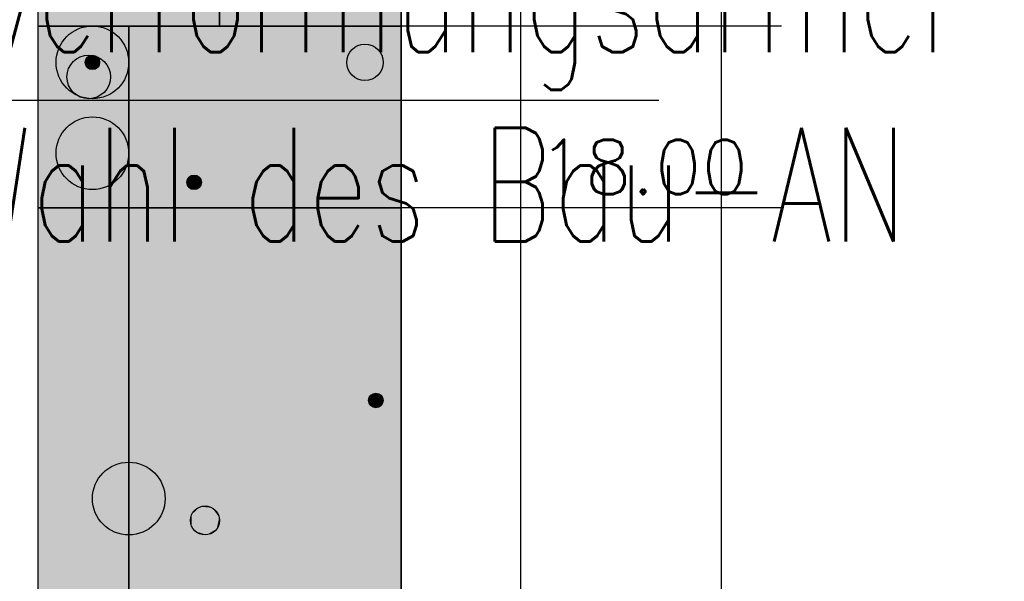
# Model space of a CAD drawing. Header units: metres. Extents: x 3458045 to 3462392, y 5482308 to 5484762.
# Tile 232 of 256: x 3460107.8 to 3460113.22, y 5483992.14 to 5483995.23. Entities that reach past the tile are written whole.
import ezdxf

# ---------------------------------------------------------------- set-up
doc = ezdxf.new("R2010")
doc.units = ezdxf.units.M
doc.header["$PDMODE"] = 3
doc.header["$PDSIZE"] = 0.1
doc.linetypes.add('AUSGEZOGEN', pattern=[2, 1, 1])
doc.linetypes.add('VERDECKT', pattern=[9.525, 6.35, -3.175])
doc.layers.get('0').update_dxf_attribs({"linetype": 'CONTINUOUS'})
doc.layers.get('DEFPOINTS').update_dxf_attribs({"linetype": 'CONTINUOUS'})
for name, color, linetype in [('BAUER_BK 2014', 1, 'CONTINUOUS'), ('SP_BAUGRUBE-TEXT', 210, 'AUSGEZOGEN'), ('SP_VERM', 1, 'CONTINUOUS')]:
    doc.layers.add(name, color=color, linetype=linetype)
doc.layers.add('SP_Höhenplan-Beschriftung-Linien', color=2, linetype='CONTINUOUS', lineweight=25)
doc.layers.add('SP_Höhenplan-Beschriftung-Linien-Bestandsgelände', color=7, linetype='CONTINUOUS', lineweight=25)
doc.styles.add('ROMANS', font='ROMANS')
doc.styles.add('SP_F', font='romans.shx', dxfattribs={"width": 0.7, "bigfont": 'sp_f.shx'})
doc.dimstyles.new('SOFI35$0', dxfattribs={"dimtxt": 3.5, "dimasz": 0.35, "dimexe": 0.9, "dimexo": 0.625, "dimgap": 0.945, "dimtad": 1, "dimdec": 3, "dimrnd": 0.001, "dimzin": 1, "dimdsep": 46, "dimtxsty": 'SP_F', "dimblk1": 'SOF_BEMSTR1', "dimblk2": 'SOF_BEMSTR2', "dimsah": 1, "dimcen": 3.5, "dimse1": 1, "dimse2": 1, "dimclrd": 1, "dimclre": 1, "dimclrt": 2, "dimaunit": 2, "dimazin": 0, "dimtfac": 1, "dimtdec": 3, "dimtmove": 0, "dimatfit": 3, "dimfxl": 1, "dimtolj": 1, "dimtzin": 0, "dimlwd": 0, "dimlwe": 0, "dimarcsym": 0})

# ---------------------------------------------------------------- blocks, each defined once
blk = doc.blocks.new('SOF_BEMSTR2')
at = {"color": 0, "linetype": 'ByBlock', "lineweight": -2}
for p, q in [((0, -20), (0, 8.5)), ((3.535, 3.535), (-3.535, -3.535)), ((-5, 0), (5, 0))]:
    blk.add_line(p, q, dxfattribs=at)
blk = doc.blocks.new('SOF_BEMSTR1')
at = {"color": 0, "linetype": 'ByBlock', "lineweight": -2}
for p, q in [((0, 20), (0, -8.5)), ((3.535, 3.535), (-3.535, -3.535)), ((-5, 0), (5, 0))]:
    blk.add_line(p, q, dxfattribs=at)
blk = doc.blocks.new('*D122')
at = {"layer": 'DEFPOINTS', "color": 0, "linetype": 'AUSGEZOGEN', "transparency": 16777216}
for p in [(3460100.5579, 5483994.6749), (3460110.5579, 5483994.6749), (3460110.5579, 5483988.2771)]:
    blk.add_point(p, dxfattribs=at)
at = {"layer": 'SP_VERM', "color": 1, "linetype": 'AUSGEZOGEN', "lineweight": 0, "transparency": 16777216}
blk.add_line((3460100.6454, 5483988.2771), (3460110.4704, 5483988.2771), dxfattribs=at)
at = {"layer": 'SP_VERM', "color": 1, "linetype": 'AUSGEZOGEN', "lineweight": 0, "transparency": 16777216, "xscale": 0.08750000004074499, "yscale": 0.08750000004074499, "zscale": 0.08750000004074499, "rotation": 180}
blk.add_blockref('SOF_BEMSTR2', (3460100.5579, 5483988.2771), dxfattribs=at)
at = {"layer": 'SP_VERM', "color": 1, "linetype": 'AUSGEZOGEN', "lineweight": 0, "transparency": 16777216, "xscale": 0.08750000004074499, "yscale": 0.08750000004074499, "zscale": 0.08750000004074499}
blk.add_blockref('SOF_BEMSTR1', (3460110.5579, 5483988.2771), dxfattribs=at)
at = {"layer": 'SP_VERM', "color": 2, "linetype": 'AUSGEZOGEN', "transparency": 16777216, "insert": (3460105.5579, 5483988.9509), "char_height": 0.875, "attachment_point": 5, "style": 'SP_F'}
blk.add_mtext('\\A1;\\A1;10.00{\\H.7x;\\S^ ;}', dxfattribs=at)
blk = doc.blocks.new('*D123')
at = {"layer": 'DEFPOINTS', "color": 0, "linetype": 'AUSGEZOGEN', "transparency": 16777216}
for p in [(3460110.5579, 5483994.6749), (3460120.5579, 5483994.6749), (3460120.5579, 5483988.2771)]:
    blk.add_point(p, dxfattribs=at)
at = {"layer": 'SP_VERM', "color": 1, "linetype": 'AUSGEZOGEN', "lineweight": 0, "transparency": 16777216}
blk.add_line((3460110.6454, 5483988.2771), (3460120.4704, 5483988.2771), dxfattribs=at)
at = {"layer": 'SP_VERM', "color": 1, "linetype": 'AUSGEZOGEN', "lineweight": 0, "transparency": 16777216, "xscale": 0.08750000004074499, "yscale": 0.08750000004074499, "zscale": 0.08750000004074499, "rotation": 180}
blk.add_blockref('SOF_BEMSTR2', (3460110.5579, 5483988.2771), dxfattribs=at)
at = {"layer": 'SP_VERM', "color": 1, "linetype": 'AUSGEZOGEN', "lineweight": 0, "transparency": 16777216, "xscale": 0.08750000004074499, "yscale": 0.08750000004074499, "zscale": 0.08750000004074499}
blk.add_blockref('SOF_BEMSTR1', (3460120.5579, 5483988.2771), dxfattribs=at)
at = {"layer": 'SP_VERM', "color": 2, "linetype": 'AUSGEZOGEN', "transparency": 16777216, "insert": (3460115.5579, 5483988.9509), "char_height": 0.875, "attachment_point": 5, "style": 'SP_F'}
blk.add_mtext('\\A1;\\A1;10.00{\\H.7x;\\S^ ;}', dxfattribs=at)

msp = doc.modelspace()

# ---------------------------------------------------------------- linework, layer by layer
at = {"layer": 'BAUER_BK 2014', "color": 7, "linetype": 'Continuous'}
for points in [[(3460107.9022, 5484012.1971), (3460107.9022, 5483984.1971)], [(3460109.9022, 5484012.1971), (3460109.9022, 5483984.1971)], [(3460109.9022, 5483995.1971), (3460109.9022, 5483998.9971), (3460107.9022, 5483998.9971), (3460107.9022, 5483995.1971), (3460109.9022, 5483995.1971)], [(3460109.9022, 5483994.1971), (3460109.9022, 5483995.1971), (3460107.9022, 5483995.1971), (3460107.9022, 5483994.1971), (3460109.9022, 5483994.1971)], [(3460107.9022, 5483995.1971), (3460109.9022, 5483995.1971)], [(3460111.9941, 5483995.1971), (3460110.9022, 5483995.1971), (3460110.3022, 5483995.1971), (3460109.9022, 5483995.1971)], [(3460109.9022, 5483991.5971), (3460109.9022, 5483994.1971), (3460107.9022, 5483994.1971), (3460107.9022, 5483991.5971), (3460109.9022, 5483991.5971)], [(3460107.9022, 5483994.1971), (3460109.9022, 5483994.1971)], [(3460111.9941, 5483994.1971), (3460110.9022, 5483994.1971), (3460110.3022, 5483994.1971), (3460109.9022, 5483994.1971)]]:
    msp.add_lwpolyline(points, dxfattribs=at)
at = {"layer": 'BAUER_BK 2014', "color": 30, "linetype": 'Continuous'}
for points in [[(3460108.9022, 5483995.1971), (3460108.9022, 5483998.9971), (3460107.9022, 5483998.9971), (3460107.9022, 5483995.1971), (3460108.9022, 5483995.1971)], [(3460108.4022, 5483994.1971), (3460108.4022, 5483995.1971), (3460107.9022, 5483995.1971), (3460107.9022, 5483994.1971), (3460108.4022, 5483994.1971)], [(3460109.9022, 5483991.5971), (3460109.9022, 5483994.1971), (3460108.4022, 5483994.1971), (3460108.4022, 5483991.5971), (3460109.9022, 5483991.5971)]]:
    msp.add_lwpolyline(points, dxfattribs=at)
at = {"layer": 'BAUER_BK 2014', "color": 50, "linetype": 'Continuous'}
for points in [[(3460109.9022, 5483995.1971), (3460109.9022, 5483998.9971), (3460108.9022, 5483998.9971), (3460108.9022, 5483995.1971), (3460109.9022, 5483995.1971)], [(3460109.9022, 5483994.1971), (3460109.9022, 5483995.1971), (3460108.4022, 5483995.1971), (3460108.4022, 5483994.1971), (3460109.9022, 5483994.1971)], [(3460108.4022, 5483991.5971), (3460108.4022, 5483994.1971), (3460107.9022, 5483994.1971), (3460107.9022, 5483991.5971), (3460108.4022, 5483991.5971)]]:
    msp.add_lwpolyline(points, dxfattribs=at)
at = {"layer": 'BAUER_BK 2014', "color": 7, "linetype": 'Continuous'}
for centre, radius in [((3460108.2022, 5483994.9971), 0.2), ((3460109.7022, 5483994.9971), 0.1), ((3460108.1822, 5483994.9171), 0.12), ((3460108.2022, 5483994.9971), 0.04), ((3460108.2022, 5483994.4971), 0.2), ((3460108.7622, 5483994.3371), 0.04), ((3460109.7622, 5483993.1371), 0.04), ((3460108.4022, 5483992.5971), 0.2), ((3460108.8222, 5483992.4771), 0.08)]:
    msp.add_circle(centre, radius, dxfattribs=at)
at = {"layer": 'BAUER_BK 2014', "color": 30, "linetype": 'Continuous'}
for points in [[(3460108.9022, 5483995.1971), (3460108.9022, 5483998.9971), (3460107.9022, 5483995.1971), (3460107.9022, 5483998.9971)], [(3460108.4022, 5483994.1971), (3460108.4022, 5483995.1971), (3460107.9022, 5483994.1971), (3460107.9022, 5483995.1971)], [(3460109.9022, 5483991.5971), (3460109.9022, 5483994.1971), (3460108.4022, 5483991.5971), (3460108.4022, 5483994.1971)]]:
    msp.add_solid(points, dxfattribs=at)
at = {"layer": 'BAUER_BK 2014', "color": 50, "linetype": 'Continuous'}
for points in [[(3460109.9022, 5483995.1971), (3460109.9022, 5483998.9971), (3460108.9022, 5483995.1971), (3460108.9022, 5483998.9971)], [(3460109.9022, 5483994.1971), (3460109.9022, 5483995.1971), (3460108.4022, 5483994.1971), (3460108.4022, 5483995.1971)], [(3460108.4022, 5483991.5971), (3460108.4022, 5483994.1971), (3460107.9022, 5483991.5971), (3460107.9022, 5483994.1971)]]:
    msp.add_solid(points, dxfattribs=at)
at = {"layer": 'BAUER_BK 2014', "color": 7, "linetype": 'Continuous'}
for points in [[(3460108.0722, 5483994.9659), (3460108.1022, 5483995.0063), (3460108.1442, 5483995.0313)], [(3460108.0722, 5483994.9659), (3460108.1442, 5483995.0313), (3460108.2422, 5483995.0211)], [(3460108.1022, 5483995.0063), (3460108.1222, 5483995.0211), (3460108.1442, 5483995.0313)], [(3460108.1442, 5483995.0313), (3460108.1702, 5483995.0365), (3460108.1942, 5483995.0365)], [(3460108.1442, 5483995.0313), (3460108.1942, 5483995.0365), (3460108.2422, 5483995.0211)], [(3460108.1662, 5483995.0133), (3460108.1742, 5483995.0269), (3460108.1902, 5483995.0351)], [(3460108.1662, 5483995.0133), (3460108.1902, 5483995.0351), (3460108.2222, 5483995.0317)], [(3460108.1742, 5483994.9673), (3460108.1662, 5483995.0133), (3460108.2222, 5483995.0317)], [(3460108.1662, 5483995.0133), (3460108.1702, 5483995.0207), (3460108.1742, 5483995.0269)], [(3460108.1742, 5483995.0269), (3460108.1822, 5483995.0317), (3460108.1902, 5483995.0351)], [(3460108.2222, 5483995.0317), (3460108.2342, 5483994.9735), (3460108.1742, 5483994.9673)], [(3460108.1902, 5483995.0351), (3460108.1982, 5483995.0369), (3460108.2062, 5483995.0369)], [(3460108.1902, 5483995.0351), (3460108.2062, 5483995.0369), (3460108.2222, 5483995.0317)], [(3460108.1942, 5483995.0365), (3460108.2182, 5483995.0313), (3460108.2422, 5483995.0211)], [(3460108.2062, 5483995.0369), (3460108.2142, 5483995.0351), (3460108.2222, 5483995.0317)], [(3460108.2222, 5483995.0317), (3460108.2282, 5483995.0269), (3460108.2342, 5483995.0207)], [(3460108.2222, 5483995.0317), (3460108.2342, 5483995.0207), (3460108.2402, 5483995.0055)], [(3460108.2222, 5483995.0317), (3460108.2402, 5483995.0055), (3460108.2342, 5483994.9735)], [(3460108.1022, 5483994.8279), (3460108.0722, 5483994.9659), (3460108.2422, 5483995.0211)], [(3460108.0722, 5483994.9659), (3460108.0842, 5483994.9877), (3460108.1022, 5483995.0063)], [(3460108.2422, 5483995.0211), (3460108.2782, 5483994.8465), (3460108.1022, 5483994.8279)], [(3460108.1622, 5483994.9971), (3460108.1622, 5483995.0055), (3460108.1662, 5483995.0133)], [(3460108.1662, 5483994.9809), (3460108.1622, 5483994.9971), (3460108.1662, 5483995.0133)], [(3460108.1742, 5483994.9673), (3460108.1662, 5483994.9809), (3460108.1662, 5483995.0133)], [(3460108.1742, 5483994.9673), (3460108.1702, 5483994.9735), (3460108.1662, 5483994.9809)], [(3460108.2342, 5483994.9735), (3460108.2062, 5483994.9573), (3460108.1742, 5483994.9673)], [(3460108.2342, 5483994.9735), (3460108.2222, 5483994.9625), (3460108.2062, 5483994.9573)], [(3460108.2342, 5483994.9735), (3460108.2282, 5483994.9673), (3460108.2222, 5483994.9625)], [(3460108.2342, 5483995.0207), (3460108.2382, 5483995.0133), (3460108.2402, 5483995.0055)], [(3460108.2402, 5483995.0055), (3460108.2402, 5483994.9887), (3460108.2342, 5483994.9735)], [(3460108.2402, 5483994.9887), (3460108.2382, 5483994.9809), (3460108.2342, 5483994.9735)], [(3460108.2402, 5483995.0055), (3460108.2422, 5483994.9971), (3460108.2402, 5483994.9887)], [(3460108.2422, 5483995.0211), (3460108.2622, 5483995.0063), (3460108.2782, 5483994.9877)], [(3460108.2422, 5483995.0211), (3460108.2782, 5483994.9877), (3460108.3002, 5483994.9421)], [(3460108.2422, 5483995.0211), (3460108.3002, 5483994.9421), (3460108.2782, 5483994.8465)], [(3460108.2782, 5483994.9877), (3460108.2922, 5483994.9659), (3460108.3002, 5483994.9421)], [(3460108.0622, 5483994.9171), (3460108.0642, 5483994.9421), (3460108.0722, 5483994.9659)], [(3460108.0722, 5483994.8683), (3460108.0622, 5483994.9171), (3460108.0722, 5483994.9659)], [(3460108.1022, 5483994.8279), (3460108.0722, 5483994.8683), (3460108.0722, 5483994.9659)], [(3460108.1902, 5483994.9591), (3460108.1822, 5483994.9625), (3460108.1742, 5483994.9673)], [(3460108.2062, 5483994.9573), (3460108.1902, 5483994.9591), (3460108.1742, 5483994.9673)], [(3460108.2062, 5483994.9573), (3460108.1982, 5483994.9573), (3460108.1902, 5483994.9591)], [(3460108.2222, 5483994.9625), (3460108.2142, 5483994.9591), (3460108.2062, 5483994.9573)], [(3460108.3002, 5483994.9421), (3460108.3002, 5483994.8921), (3460108.2782, 5483994.8465)], [(3460108.3002, 5483994.9421), (3460108.3022, 5483994.9171), (3460108.3002, 5483994.8921)], [(3460108.1022, 5483994.8279), (3460108.0842, 5483994.8465), (3460108.0722, 5483994.8683)], [(3460108.3002, 5483994.8921), (3460108.2922, 5483994.8683), (3460108.2782, 5483994.8465)], [(3460108.2782, 5483994.8465), (3460108.1942, 5483994.7977), (3460108.1022, 5483994.8279)], [(3460108.1442, 5483994.8029), (3460108.1222, 5483994.8131), (3460108.1022, 5483994.8279)], [(3460108.1942, 5483994.7977), (3460108.1442, 5483994.8029), (3460108.1022, 5483994.8279)], [(3460108.2782, 5483994.8465), (3460108.2422, 5483994.8131), (3460108.1942, 5483994.7977)], [(3460108.2422, 5483994.8131), (3460108.2182, 5483994.8029), (3460108.1942, 5483994.7977)], [(3460108.2782, 5483994.8465), (3460108.2622, 5483994.8279), (3460108.2422, 5483994.8131)], [(3460108.1942, 5483994.7977), (3460108.1702, 5483994.7977), (3460108.1442, 5483994.8029)], [(3460108.7262, 5483994.3533), (3460108.7342, 5483994.3669), (3460108.7502, 5483994.3751)], [(3460108.7262, 5483994.3533), (3460108.7502, 5483994.3751), (3460108.7822, 5483994.3717)], [(3460108.7342, 5483994.3669), (3460108.7422, 5483994.3717), (3460108.7502, 5483994.3751)], [(3460108.7502, 5483994.3751), (3460108.7582, 5483994.3769), (3460108.7662, 5483994.3769)], [(3460108.7502, 5483994.3751), (3460108.7662, 5483994.3769), (3460108.7822, 5483994.3717)], [(3460108.7662, 5483994.3769), (3460108.7742, 5483994.3751), (3460108.7822, 5483994.3717)], [(3460108.7222, 5483994.3371), (3460108.7222, 5483994.3455), (3460108.7262, 5483994.3533)], [(3460108.7262, 5483994.3209), (3460108.7222, 5483994.3371), (3460108.7262, 5483994.3533)], [(3460108.7342, 5483994.3073), (3460108.7262, 5483994.3533), (3460108.7822, 5483994.3717)], [(3460108.7262, 5483994.3533), (3460108.7302, 5483994.3607), (3460108.7342, 5483994.3669)], [(3460108.7342, 5483994.3073), (3460108.7262, 5483994.3209), (3460108.7262, 5483994.3533)], [(3460108.7342, 5483994.3073), (3460108.7302, 5483994.3135), (3460108.7262, 5483994.3209)], [(3460108.7822, 5483994.3717), (3460108.7942, 5483994.3135), (3460108.7342, 5483994.3073)], [(3460108.7822, 5483994.3717), (3460108.7882, 5483994.3669), (3460108.7942, 5483994.3607)], [(3460108.7822, 5483994.3717), (3460108.7942, 5483994.3607), (3460108.8002, 5483994.3455)], [(3460108.7822, 5483994.3717), (3460108.8002, 5483994.3455), (3460108.7942, 5483994.3135)], [(3460108.7942, 5483994.3607), (3460108.7982, 5483994.3533), (3460108.8002, 5483994.3455)], [(3460108.8002, 5483994.3455), (3460108.8002, 5483994.3287), (3460108.7942, 5483994.3135)], [(3460108.8002, 5483994.3287), (3460108.7982, 5483994.3209), (3460108.7942, 5483994.3135)], [(3460108.8002, 5483994.3455), (3460108.8022, 5483994.3371), (3460108.8002, 5483994.3287)], [(3460108.7942, 5483994.3135), (3460108.7662, 5483994.2973), (3460108.7342, 5483994.3073)], [(3460108.7502, 5483994.2991), (3460108.7422, 5483994.3025), (3460108.7342, 5483994.3073)], [(3460108.7662, 5483994.2973), (3460108.7502, 5483994.2991), (3460108.7342, 5483994.3073)], [(3460108.7662, 5483994.2973), (3460108.7582, 5483994.2973), (3460108.7502, 5483994.2991)], [(3460108.7942, 5483994.3135), (3460108.7822, 5483994.3025), (3460108.7662, 5483994.2973)], [(3460108.7822, 5483994.3025), (3460108.7742, 5483994.2991), (3460108.7662, 5483994.2973)], [(3460108.7942, 5483994.3135), (3460108.7882, 5483994.3073), (3460108.7822, 5483994.3025)], [(3460109.7222, 5483993.1371), (3460109.7222, 5483993.1455), (3460109.7262, 5483993.1533)], [(3460109.7262, 5483993.1209), (3460109.7222, 5483993.1371), (3460109.7262, 5483993.1533)], [(3460109.7262, 5483993.1533), (3460109.7342, 5483993.1669), (3460109.7502, 5483993.1751)], [(3460109.7262, 5483993.1533), (3460109.7502, 5483993.1751), (3460109.7822, 5483993.1717)], [(3460109.7342, 5483993.1073), (3460109.7262, 5483993.1533), (3460109.7822, 5483993.1717)], [(3460109.7262, 5483993.1533), (3460109.7302, 5483993.1607), (3460109.7342, 5483993.1669)], [(3460109.7342, 5483993.1073), (3460109.7262, 5483993.1209), (3460109.7262, 5483993.1533)], [(3460109.7342, 5483993.1669), (3460109.7422, 5483993.1717), (3460109.7502, 5483993.1751)], [(3460109.7822, 5483993.1717), (3460109.7942, 5483993.1135), (3460109.7342, 5483993.1073)], [(3460109.7502, 5483993.1751), (3460109.7582, 5483993.1769), (3460109.7662, 5483993.1769)], [(3460109.7502, 5483993.1751), (3460109.7662, 5483993.1769), (3460109.7822, 5483993.1717)], [(3460109.7662, 5483993.1769), (3460109.7742, 5483993.1751), (3460109.7822, 5483993.1717)], [(3460109.7822, 5483993.1717), (3460109.7882, 5483993.1669), (3460109.7942, 5483993.1607)], [(3460109.7822, 5483993.1717), (3460109.7942, 5483993.1607), (3460109.8002, 5483993.1455)], [(3460109.7822, 5483993.1717), (3460109.8002, 5483993.1455), (3460109.7942, 5483993.1135)], [(3460109.7942, 5483993.1607), (3460109.7982, 5483993.1533), (3460109.8002, 5483993.1455)], [(3460109.8002, 5483993.1455), (3460109.8002, 5483993.1287), (3460109.7942, 5483993.1135)], [(3460109.8002, 5483993.1287), (3460109.7982, 5483993.1209), (3460109.7942, 5483993.1135)], [(3460109.8002, 5483993.1455), (3460109.8022, 5483993.1371), (3460109.8002, 5483993.1287)], [(3460109.7342, 5483993.1073), (3460109.7302, 5483993.1135), (3460109.7262, 5483993.1209)], [(3460109.7942, 5483993.1135), (3460109.7662, 5483993.0973), (3460109.7342, 5483993.1073)], [(3460109.7502, 5483993.0991), (3460109.7422, 5483993.1025), (3460109.7342, 5483993.1073)], [(3460109.7662, 5483993.0973), (3460109.7502, 5483993.0991), (3460109.7342, 5483993.1073)], [(3460109.7662, 5483993.0973), (3460109.7582, 5483993.0973), (3460109.7502, 5483993.0991)], [(3460109.7942, 5483993.1135), (3460109.7822, 5483993.1025), (3460109.7662, 5483993.0973)], [(3460109.7822, 5483993.1025), (3460109.7742, 5483993.0991), (3460109.7662, 5483993.0973)], [(3460109.7942, 5483993.1135), (3460109.7882, 5483993.1073), (3460109.7822, 5483993.1025)], [(3460108.7482, 5483992.5097), (3460108.7682, 5483992.5365), (3460108.7962, 5483992.5531)], [(3460108.7482, 5483992.5097), (3460108.7962, 5483992.5531), (3460108.8622, 5483992.5463)], [(3460108.7682, 5483992.4177), (3460108.7482, 5483992.5097), (3460108.8622, 5483992.5463)], [(3460108.7482, 5483992.5097), (3460108.7562, 5483992.5241), (3460108.7682, 5483992.5365)], [(3460108.7682, 5483992.5365), (3460108.7822, 5483992.5463), (3460108.7962, 5483992.5531)], [(3460108.8622, 5483992.5463), (3460108.8862, 5483992.4301), (3460108.7682, 5483992.4177)], [(3460108.7962, 5483992.5531), (3460108.8142, 5483992.5567), (3460108.8302, 5483992.5567)], [(3460108.7962, 5483992.5531), (3460108.8302, 5483992.5567), (3460108.8622, 5483992.5463)], [(3460108.8302, 5483992.5567), (3460108.8462, 5483992.5531), (3460108.8622, 5483992.5463)], [(3460108.8622, 5483992.5463), (3460108.8762, 5483992.5365), (3460108.8862, 5483992.5241)], [(3460108.8622, 5483992.5463), (3460108.8862, 5483992.5241), (3460108.9002, 5483992.4937)], [(3460108.8622, 5483992.5463), (3460108.9002, 5483992.4937), (3460108.8862, 5483992.4301)], [(3460108.7422, 5483992.4771), (3460108.7442, 5483992.4937), (3460108.7482, 5483992.5097)], [(3460108.7482, 5483992.4445), (3460108.7422, 5483992.4771), (3460108.7482, 5483992.5097)], [(3460108.7682, 5483992.4177), (3460108.7482, 5483992.4445), (3460108.7482, 5483992.5097)], [(3460108.8862, 5483992.5241), (3460108.8942, 5483992.5097), (3460108.9002, 5483992.4937)], [(3460108.9002, 5483992.4937), (3460108.9002, 5483992.4605), (3460108.8862, 5483992.4301)], [(3460108.9002, 5483992.4937), (3460108.9022, 5483992.4771), (3460108.9002, 5483992.4605)], [(3460108.7682, 5483992.4177), (3460108.7562, 5483992.4301), (3460108.7482, 5483992.4445)], [(3460108.8862, 5483992.4301), (3460108.8302, 5483992.3975), (3460108.7682, 5483992.4177)], [(3460108.8862, 5483992.4301), (3460108.8622, 5483992.4079), (3460108.8302, 5483992.3975)], [(3460108.8862, 5483992.4301), (3460108.8762, 5483992.4177), (3460108.8622, 5483992.4079)], [(3460108.9002, 5483992.4605), (3460108.8942, 5483992.4445), (3460108.8862, 5483992.4301)], [(3460108.7962, 5483992.4011), (3460108.7822, 5483992.4079), (3460108.7682, 5483992.4177)], [(3460108.8302, 5483992.3975), (3460108.7962, 5483992.4011), (3460108.7682, 5483992.4177)], [(3460108.8302, 5483992.3975), (3460108.8142, 5483992.3975), (3460108.7962, 5483992.4011)], [(3460108.8622, 5483992.4079), (3460108.8462, 5483992.4011), (3460108.8302, 5483992.3975)]]:
    msp.add_solid(points, dxfattribs=at)
at = {"layer": 'SP_Höhenplan-Beschriftung-Linien', "color": 1, "linetype": 'ByBlock'}
msp.add_line((3460110.5579, 5483997.0157), (3460110.5579, 5483965.6286), dxfattribs=at)
at = {"layer": 'SP_Höhenplan-Beschriftung-Linien', "color": 251, "linetype": 'VERDECKT'}
msp.add_line((3460406.594, 5483994.7871), (3459994.581, 5483994.7871), dxfattribs=at)
at = {"layer": 'SP_Höhenplan-Beschriftung-Linien-Bestandsgelände'}
msp.add_line((3460111.6622, 5484012.3801), (3460111.6622, 5483960.8389), dxfattribs=at)

# ---------------------------------------------------------------- texts
at = {"layer": 'BAUER_BK 2014', "color": 7, "style": 'ROMANS'}
msp.add_text('18.00', height=0.29916, dxfattribs=at).set_placement((3460110.6561, 5483994.2719))
at = {"layer": 'SP_BAUGRUBE-TEXT', "linetype": 'AUSGEZOGEN', "insert": (3460108.0546, 5483994.8456), "char_height": 0.625, "attachment_point": 5, "style": 'SP_F'}
msp.add_mtext('\\A1;wasserdichter, verformungsarmer\\PVerbau nach Wahl des Bau-AN', dxfattribs=at)

# ---------------------------------------------------------------- dimensions: what is measured, and where the dimension line sits
at = {"layer": 'SP_VERM', "color": 1, "linetype": 'AUSGEZOGEN'}
for base, p1, p2, picture, middle in [((3460110.5579, 5483988.2771), (3460100.5579, 5483994.6749), (3460110.5579, 5483994.6749), '*D122', (3460105.5579, 5483988.9509)), ((3460120.5579, 5483988.2771), (3460110.5579, 5483994.6749), (3460120.5579, 5483994.6749), '*D123', (3460115.5579, 5483988.9509))]:
    dim = msp.add_linear_dim(base=base, p1=p1, p2=p2, text='\\A1;10.00{\\H.7x;\\S^ ;}', dimstyle='SOFI35$0', override={"dimblk1": 'SOF_BEMSTR2', "dimblk2": 'SOF_BEMSTR1'}, dxfattribs=at)
    dim.commit()
    dim.dimension.update_dxf_attribs({"geometry": picture, "text_midpoint": middle})

doc.saveas('drawing.dxf')
